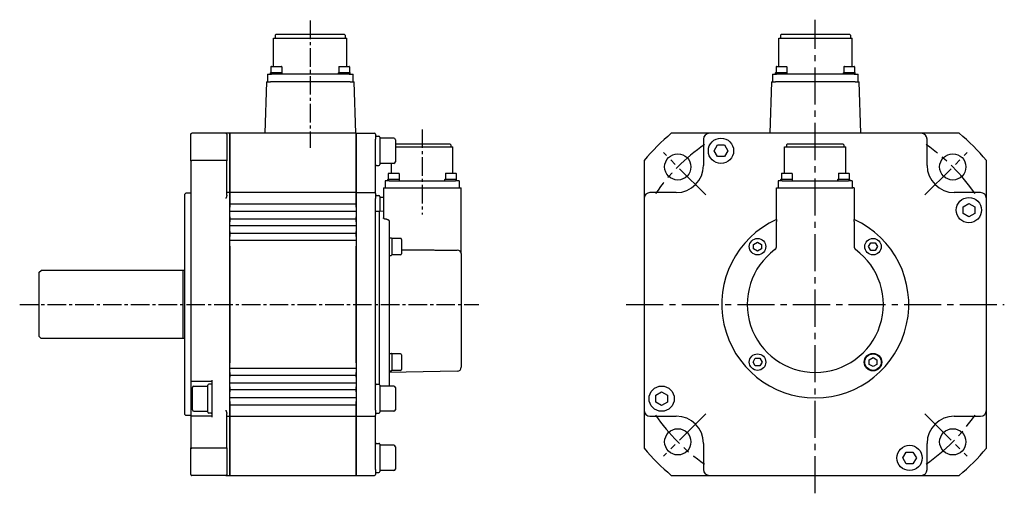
# Model space of a CAD drawing. Header units: millimetres. Extents: x 45099 to 46084, y 16820 to 17064.
# Tile 2 of 2: x 45577 to 46084, y 16820 to 17064. Entities that reach past the tile are written whole.
import ezdxf

# ---------------------------------------------------------------- set-up
doc = ezdxf.new("R2010")
doc.units = ezdxf.units.MM
doc.linetypes.add('CENTER2', pattern=[28.575, 19.05, -3.175, 3.175, -3.175])
doc.layers.add('Center', color=1, linetype='CENTER2')

msp = doc.modelspace()

# ---------------------------------------------------------------- linework, layer by layer
for p, q in [((45707.94, 17054.51), (45745.64, 17054.51)), ((45707.94, 17039.86), (45707.94, 17054.51)), ((45709.29, 17056.51), (45708.79, 17056.01)), ((45708.79, 17056.01), (45708.79, 17054.51)), ((45709.29, 17056.51), (45744.29, 17056.51)), ((45744.29, 17056.51), (45744.79, 17056.01)), ((45744.79, 17056.01), (45744.79, 17054.51)), ((45745.64, 17039.86), (45745.64, 17054.51)), ((45967.67, 17054.51), (46005.37, 17054.51)), ((45967.67, 17039.86), (45967.67, 17054.51)), ((45969.02, 17056.51), (45968.52, 17056.01)), ((45968.52, 17056.01), (45968.52, 17054.51)), ((45969.02, 17056.51), (46004.02, 17056.51)), ((46004.02, 17056.51), (46004.52, 17056.01)), ((46004.52, 17056.01), (46004.52, 17054.51)), ((46005.37, 17039.86), (46005.37, 17054.51)), ((45706.58, 17039.66), (45706.58, 17036.86)), ((45706.78, 17039.86), (45711.88, 17039.86)), ((45712.08, 17039.66), (45712.08, 17036.86)), ((45741.5, 17039.66), (45741.5, 17036.86)), ((45741.7, 17039.86), (45746.8, 17039.86)), ((45747, 17039.66), (45747, 17036.86)), ((45966.31, 17039.66), (45966.31, 17036.86)), ((45966.51, 17039.86), (45971.61, 17039.86)), ((45971.81, 17039.66), (45971.81, 17036.86)), ((46001.23, 17039.66), (46001.23, 17036.86)), ((46001.43, 17039.86), (46006.53, 17039.86)), ((46006.73, 17039.66), (46006.73, 17036.86)), ((45704.79, 17036.01), (45706.79, 17036.01)), ((45704.79, 17036.01), (45704.79, 17032.01)), ((45706.33, 17036.21), (45706.33, 17036.66)), ((45706.53, 17036.86), (45712.13, 17036.86)), ((45746.79, 17036.01), (45706.79, 17036.01)), ((45712.33, 17036.21), (45712.33, 17036.66)), ((45741.25, 17036.21), (45741.25, 17036.66)), ((45741.45, 17036.86), (45747.05, 17036.86)), ((45746.79, 17036.01), (45748.79, 17036.01)), ((45747.25, 17036.21), (45747.25, 17036.66)), ((45748.79, 17032.01), (45748.79, 17036.01)), ((45964.52, 17036.01), (45966.52, 17036.01)), ((45964.52, 17036.01), (45964.52, 17032.01)), ((45966.06, 17036.21), (45966.06, 17036.66)), ((45966.26, 17036.86), (45971.86, 17036.86)), ((46006.52, 17036.01), (45966.52, 17036.01)), ((45972.06, 17036.21), (45972.06, 17036.66)), ((46000.98, 17036.21), (46000.98, 17036.66)), ((46001.18, 17036.86), (46006.78, 17036.86)), ((46006.52, 17036.01), (46008.52, 17036.01)), ((46006.98, 17036.21), (46006.98, 17036.66)), ((46008.52, 17032.01), (46008.52, 17036.01)), ((45704.29, 17032.01), (45703.36, 17005.51)), ((45704.29, 17032.01), (45706.29, 17032.01)), ((45747.29, 17032.01), (45706.29, 17032.01)), ((45747.29, 17032.01), (45749.29, 17032.01)), ((45750.22, 17005.51), (45749.29, 17032.01)), ((45964.02, 17032.01), (45963.09, 17005.51)), ((45964.02, 17032.01), (45966.02, 17032.01)), ((46007.02, 17032.01), (45966.02, 17032.01)), ((46007.02, 17032.01), (46009.02, 17032.01)), ((46009.95, 17005.51), (46009.02, 17032.01)), ((45665.35, 16991.36), (45665.35, 17005.01)), ((45683.35, 17005.51), (45665.85, 17005.51)), ((45685.35, 17005.51), (45683.35, 17005.51)), ((45683.85, 17005.01), (45683.85, 16991.36)), ((45685.35, 17005.51), (45685.35, 17002.51)), ((45685.35, 17002.51), (45685.35, 17005.51)), ((45750.35, 17005.51), (45685.35, 17005.51)), ((45750.35, 17005.51), (45750.35, 17002.51)), ((45750.35, 17005.51), (45759.85, 17005.51)), ((45750.35, 17002.51), (45750.35, 17005.51)), ((45760.35, 17005.01), (45760.35, 17002.51)), ((45760.85, 17004.01), (45762.05, 17004.01)), ((45762.55, 17003.51), (45762.55, 16989.51)), ((45769.75, 17003.01), (45762.55, 17003.01)), ((45931.98, 17005.51), (45912.45, 17005.51)), ((46040.98, 17005.51), (45931.98, 17005.51)), ((46060.52, 17005.51), (46040.98, 17005.51)), ((45685.35, 16989.01), (45685.35, 17002.51)), ((45685.35, 17002.51), (45685.35, 16989.01)), ((45750.35, 16989.01), (45750.35, 17002.51)), ((45750.35, 17002.51), (45750.35, 16989.01)), ((45760.35, 16989.01), (45760.35, 17002.51)), ((45770.55, 17002.21), (45770.55, 16990.81)), ((45770.55, 17000.11), (45798.6, 17000.11)), ((45770.55, 16998.51), (45800.1, 16998.51)), ((45798.6, 17000.11), (45799.1, 16999.61)), ((45799.1, 16999.61), (45799.1, 16998.51)), ((45800.1, 16984.96), (45800.1, 16998.51)), ((45928.98, 17002.51), (45928.98, 16989.01)), ((45934.52, 16996.51), (45936.25, 16999.51)), ((45936.25, 16999.51), (45939.72, 16999.51)), ((45939.72, 16999.51), (45941.45, 16996.51)), ((45970.73, 16998.51), (46002.23, 16998.51)), ((45970.73, 16984.96), (45970.73, 16998.51)), ((45972.23, 17000.11), (45971.73, 16999.61)), ((45971.73, 16999.61), (45971.73, 16998.51)), ((45972.23, 17000.11), (46000.73, 17000.11)), ((46000.73, 17000.11), (46001.23, 16999.61)), ((46001.23, 16999.61), (46001.23, 16998.51)), ((46002.23, 16984.96), (46002.23, 16998.51)), ((46043.98, 16989.01), (46043.98, 17002.51)), ((45936.25, 16993.51), (45934.52, 16996.51)), ((45939.72, 16993.51), (45936.25, 16993.51)), ((45941.45, 16996.51), (45939.72, 16993.51)), ((45665.35, 16991.36), (45665.35, 16878.51)), ((45683.35, 16991.54), (45665.85, 16991.54)), ((45683.85, 16973.67), (45683.85, 16991.36)), ((45685.35, 16975.01), (45685.35, 16989.01)), ((45685.35, 16989.01), (45685.35, 16975.01)), ((45750.35, 16975.01), (45750.35, 16989.01)), ((45750.35, 16989.01), (45750.35, 16975.01)), ((45760.35, 16974.51), (45760.35, 16989.01)), ((45760.85, 16989.01), (45762.05, 16989.01)), ((45769.75, 16990.01), (45762.55, 16990.01)), ((45768.6, 16984.96), (45768.6, 16990.01)), ((45898.48, 16991.54), (45898.48, 16972.01)), ((46074.48, 16972.01), (46074.48, 16991.54)), ((45766.92, 16984.76), (45766.92, 16981.96)), ((45767.12, 16984.96), (45772.22, 16984.96)), ((45772.42, 16984.76), (45772.42, 16981.96)), ((45796.28, 16984.76), (45796.28, 16981.96)), ((45796.48, 16984.96), (45801.58, 16984.96)), ((45801.78, 16984.76), (45801.78, 16981.96)), ((45969.05, 16984.76), (45969.05, 16981.96)), ((45969.25, 16984.96), (45974.35, 16984.96)), ((45974.55, 16984.76), (45974.55, 16981.96)), ((45998.41, 16984.76), (45998.41, 16981.96)), ((45998.61, 16984.96), (46003.71, 16984.96)), ((46003.91, 16984.76), (46003.91, 16981.96)), ((45764.35, 16977.51), (45766.38, 16977.51)), ((45764.35, 16977.51), (45764.35, 16962.06)), ((45767.3, 16981.11), (45765.3, 16981.11)), ((45765.3, 16981.11), (45765.3, 16977.51)), ((45766.38, 16977.51), (45802.38, 16977.51)), ((45766.67, 16981.31), (45766.67, 16981.76)), ((45766.87, 16981.96), (45772.47, 16981.96)), ((45767.3, 16981.11), (45801.4, 16981.11)), ((45772.67, 16981.31), (45772.67, 16981.76)), ((45796.03, 16981.31), (45796.03, 16981.76)), ((45796.23, 16981.96), (45801.83, 16981.96)), ((45803.4, 16981.11), (45801.4, 16981.11)), ((45802.03, 16981.31), (45802.03, 16981.76)), ((45802.38, 16977.51), (45804.35, 16977.51)), ((45803.4, 16981.11), (45803.4, 16977.51)), ((45804.35, 16946.99), (45804.35, 16977.51)), ((45966.52, 16977.51), (45966.52, 16977.51)), ((45966.52, 16961.24), (45966.52, 16977.51)), ((45966.52, 16977.51), (45967.15, 16977.51)), ((45967.15, 16977.51), (45969.15, 16977.51)), ((45969.43, 16981.11), (45967.43, 16981.11)), ((45967.43, 16981.11), (45967.43, 16977.51)), ((45968.8, 16981.31), (45968.8, 16981.76)), ((45969, 16981.96), (45974.6, 16981.96)), ((45969.15, 16977.51), (46003.82, 16977.51)), ((45969.43, 16981.11), (46003.53, 16981.11)), ((45974.8, 16981.31), (45974.8, 16981.76)), ((45998.16, 16981.31), (45998.16, 16981.76)), ((45998.36, 16981.96), (46003.96, 16981.96)), ((46005.53, 16981.11), (46003.53, 16981.11)), ((46003.82, 16977.51), (46005.82, 16977.51)), ((46004.16, 16981.31), (46004.16, 16981.76)), ((46005.53, 16981.11), (46005.53, 16977.51)), ((46006.45, 16977.51), (46005.82, 16977.51)), ((46006.45, 16977.51), (46006.45, 16977.51)), ((46006.45, 16977.51), (46006.45, 16961.24)), ((45662.35, 16974.16), (45662.85, 16974.66)), ((45662.35, 16860.86), (45662.35, 16974.16)), ((45665.35, 16974.66), (45662.85, 16974.66)), ((45685.35, 16975.01), (45683.85, 16975.01)), ((45685.35, 16975.01), (45685.35, 16972.01)), ((45685.35, 16972.01), (45685.35, 16975.01)), ((45750.35, 16975.01), (45685.35, 16975.01)), ((45750.35, 16975.01), (45750.35, 16972.01)), ((45750.35, 16972.01), (45750.35, 16975.01)), ((45750.35, 16975.01), (45759.85, 16975.01)), ((45760.35, 16974.51), (45760.35, 16972.01)), ((45760.85, 16973.51), (45762.05, 16973.51)), ((45762.55, 16973.01), (45762.55, 16965.51)), ((45764.35, 16972.51), (45762.55, 16972.51)), ((45914.98, 16975.01), (45901.48, 16975.01)), ((46071.48, 16975.01), (46057.98, 16975.01)), ((45685.35, 16863.01), (45685.35, 16972.01)), ((45685.35, 16972.01), (45685.35, 16967.49)), ((45685.35, 16969.14), (45750.35, 16969.14)), ((45750.35, 16967.49), (45750.35, 16972.01)), ((45750.35, 16972.01), (45750.35, 16863.01)), ((45760.35, 16863.01), (45760.35, 16972.01)), ((45898.48, 16972.01), (45898.48, 16863.01)), ((46062.48, 16967.74), (46065.48, 16969.47)), ((46062.48, 16964.28), (46062.48, 16967.74)), ((46065.48, 16969.47), (46068.48, 16967.74)), ((46068.48, 16967.74), (46068.48, 16964.28)), ((46074.48, 16863.01), (46074.48, 16972.01)), ((45685.35, 16965.53), (45750.35, 16965.53)), ((45685.35, 16962.53), (45685.35, 16959.99)), ((45750.35, 16959.99), (45750.35, 16962.53)), ((45760.35, 16965.41), (45762.35, 16965.41)), ((45762.35, 16965.51), (45764.35, 16965.54)), ((45762.35, 16876.41), (45762.35, 16965.51)), ((46065.48, 16962.55), (46062.48, 16964.28)), ((46068.48, 16964.28), (46065.48, 16962.55)), ((45685.35, 16961.44), (45750.35, 16961.44)), ((45685.35, 16958.03), (45750.35, 16958.03)), ((45767.35, 16960.14), (45767.35, 16875.51)), ((45966.52, 16961.24), (45966.52, 16961.24)), ((45966.54, 16947.3), (45966.54, 16960.14)), ((46006.43, 16960.14), (46006.43, 16947.3)), ((46006.45, 16961.24), (46006.45, 16961.24)), ((45685.35, 16955.03), (45685.35, 16952.49)), ((45685.35, 16954.1), (45750.35, 16954.1)), ((45750.35, 16952.49), (45750.35, 16955.03)), ((45685.35, 16950.53), (45750.35, 16950.53)), ((45685.35, 16947.53), (45685.35, 16887.49)), ((45750.35, 16887.49), (45750.35, 16947.53)), ((45767.65, 16951.71), (45768.4, 16951.71)), ((45768.7, 16951.46), (45768.7, 16942.96)), ((45773.2, 16951.46), (45768.7, 16951.46)), ((45773.7, 16950.96), (45773.7, 16943.46)), ((45954.79, 16948.36), (45956.79, 16949.52)), ((45954.79, 16946.05), (45954.79, 16948.36)), ((45956.79, 16949.52), (45958.79, 16948.36)), ((45958.79, 16948.36), (45958.79, 16946.05)), ((46013.87, 16947.21), (46015.03, 16949.21)), ((46015.03, 16945.21), (46013.87, 16947.21)), ((46015.03, 16949.21), (46017.34, 16949.21)), ((46017.34, 16949.21), (46018.49, 16947.21)), ((46018.49, 16947.21), (46017.34, 16945.21)), ((45767.65, 16942.71), (45768.4, 16942.71)), ((45773.2, 16942.96), (45768.7, 16942.96)), ((45804.35, 16943.75), (45804.35, 16946.99)), ((45804.35, 16943.75), (45804.35, 16885.12)), ((45956.79, 16944.9), (45954.79, 16946.05)), ((45958.79, 16946.05), (45956.79, 16944.9)), ((46017.34, 16945.21), (46015.03, 16945.21)), ((45587.35, 16934.01), (45588.35, 16935.01)), ((45587.35, 16901.01), (45587.35, 16934.01)), ((45661.35, 16935.01), (45588.35, 16935.01)), ((45661.35, 16900.01), (45661.35, 16935.01)), ((45587.35, 16901.01), (45588.35, 16900.01)), ((45661.35, 16900.01), (45588.35, 16900.01)), ((45767.65, 16892.31), (45768.4, 16892.31)), ((45768.7, 16892.06), (45768.7, 16883.56)), ((45773.2, 16892.06), (45768.7, 16892.06)), ((45773.7, 16891.56), (45773.7, 16884.06)), ((45954.48, 16887.81), (45955.63, 16889.81)), ((45955.63, 16885.81), (45954.48, 16887.81)), ((45955.63, 16889.81), (45957.94, 16889.81)), ((45957.94, 16889.81), (45959.09, 16887.81)), ((45959.09, 16887.81), (45957.94, 16885.81)), ((46014.18, 16888.97), (46016.18, 16890.12)), ((46014.18, 16886.66), (46014.18, 16888.97)), ((46016.18, 16885.5), (46014.18, 16886.66)), ((46016.18, 16890.12), (46018.18, 16888.97)), ((46018.18, 16886.66), (46016.18, 16885.5)), ((46018.18, 16888.97), (46018.18, 16886.66)), ((45750.35, 16884.49), (45685.35, 16884.49)), ((45685.35, 16882.53), (45685.35, 16879.99)), ((45750.35, 16879.99), (45750.35, 16882.53)), ((45802.38, 16883.12), (45767.35, 16882.51)), ((45767.65, 16883.31), (45768.4, 16883.31)), ((45773.2, 16883.56), (45768.7, 16883.56)), ((45957.94, 16885.81), (45955.63, 16885.81)), ((45665.35, 16878.51), (45665.35, 16859.51)), ((45665.85, 16878.01), (45676.35, 16878.01)), ((45675.85, 16876.51), (45674.65, 16876.51)), ((45676.35, 16859.51), (45676.35, 16878.51)), ((45750.35, 16880.92), (45685.35, 16880.92)), ((45750.35, 16876.99), (45685.35, 16876.99)), ((45760.85, 16876.51), (45762.05, 16876.51)), ((45666.15, 16863.31), (45666.15, 16874.71)), ((45666.95, 16875.51), (45674.15, 16875.51)), ((45674.15, 16862.01), (45674.15, 16876.01)), ((45685.35, 16875.03), (45685.35, 16872.49)), ((45750.35, 16873.58), (45685.35, 16873.58)), ((45750.35, 16872.49), (45750.35, 16875.03)), ((45762.55, 16876.01), (45762.55, 16862.01)), ((45769.75, 16875.51), (45762.55, 16875.51)), ((45770.55, 16874.71), (45770.55, 16863.31)), ((45904.48, 16870.74), (45907.48, 16872.47)), ((45907.48, 16872.47), (45910.48, 16870.74)), ((45750.35, 16869.49), (45685.35, 16869.49)), ((45685.35, 16867.53), (45685.35, 16863.01)), ((45750.35, 16863.01), (45750.35, 16867.53)), ((45904.48, 16867.28), (45904.48, 16870.74)), ((45907.48, 16865.55), (45904.48, 16867.28)), ((45910.48, 16867.28), (45907.48, 16865.55)), ((45910.48, 16870.74), (45910.48, 16867.28)), ((45666.95, 16862.51), (45674.15, 16862.51)), ((45675.85, 16861.51), (45674.65, 16861.51)), ((45683.85, 16843.66), (45683.85, 16861.35)), ((45750.35, 16865.6), (45685.35, 16865.6)), ((45685.35, 16863.01), (45685.35, 16860.01)), ((45685.35, 16860.01), (45685.35, 16863.01)), ((45750.35, 16863.01), (45750.35, 16860.01)), ((45750.35, 16860.01), (45750.35, 16863.01)), ((45760.35, 16863.01), (45760.35, 16860.51)), ((45760.85, 16861.51), (45762.05, 16861.51)), ((45769.75, 16862.51), (45762.55, 16862.51)), ((45898.48, 16863.01), (45898.48, 16843.48)), ((46074.48, 16843.48), (46074.48, 16863.01)), ((45662.35, 16860.86), (45662.85, 16860.36)), ((45665.35, 16860.36), (45662.85, 16860.36)), ((45665.35, 16859.51), (45665.35, 16843.66)), ((45676.35, 16860.01), (45665.85, 16860.01)), ((45683.85, 16860.01), (45685.35, 16860.01)), ((45685.35, 16846.01), (45685.35, 16860.01)), ((45685.35, 16860.01), (45750.35, 16860.01)), ((45685.35, 16860.01), (45685.35, 16846.01)), ((45750.35, 16846.01), (45750.35, 16860.01)), ((45750.35, 16860.01), (45759.85, 16860.01)), ((45750.35, 16860.01), (45750.35, 16846.01)), ((45760.35, 16846.01), (45760.35, 16860.51)), ((45901.48, 16860.01), (45914.98, 16860.01)), ((46057.98, 16860.01), (46071.48, 16860.01)), ((45685.35, 16832.51), (45685.35, 16846.01)), ((45685.35, 16846.01), (45685.35, 16832.51)), ((45750.35, 16832.51), (45750.35, 16846.01)), ((45750.35, 16846.01), (45750.35, 16832.51)), ((45760.35, 16832.51), (45760.35, 16846.01)), ((45760.85, 16846.01), (45762.05, 16846.01)), ((45928.98, 16846.01), (45928.98, 16832.51)), ((46043.98, 16832.51), (46043.98, 16846.01)), ((45665.35, 16830.01), (45665.35, 16843.66)), ((45683.35, 16843.48), (45665.85, 16843.48)), ((45683.85, 16843.66), (45683.85, 16830.01)), ((45762.55, 16845.51), (45762.55, 16831.51)), ((45769.75, 16845.01), (45762.55, 16845.01)), ((45770.55, 16844.21), (45770.55, 16832.81)), ((46031.52, 16838.51), (46033.25, 16841.51)), ((46033.25, 16841.51), (46036.72, 16841.51)), ((46036.72, 16841.51), (46038.45, 16838.51)), ((46033.25, 16835.51), (46031.52, 16838.51)), ((46038.45, 16838.51), (46036.72, 16835.51)), ((45685.35, 16832.51), (45685.35, 16829.51)), ((45685.35, 16829.51), (45685.35, 16832.51)), ((45750.35, 16832.51), (45750.35, 16829.51)), ((45750.35, 16829.51), (45750.35, 16832.51)), ((45760.35, 16832.51), (45760.35, 16830.01)), ((45760.85, 16831.01), (45762.05, 16831.01)), ((45769.75, 16832.01), (45762.55, 16832.01)), ((46036.72, 16835.51), (46033.25, 16835.51)), ((45683.35, 16829.51), (45665.85, 16829.51)), ((45683.35, 16829.51), (45685.35, 16829.51)), ((45685.35, 16829.51), (45750.35, 16829.51)), ((45750.35, 16829.51), (45759.85, 16829.51)), ((45912.45, 16829.51), (45931.98, 16829.51)), ((45931.98, 16829.51), (46040.98, 16829.51)), ((46040.98, 16829.51), (46060.52, 16829.51))]:
    msp.add_line(p, q)
at = {"flags": 128}
for points in [[(45665.35, 17005.01), (45665.35, 17005.04), (45665.35, 17005.07), (45665.36, 17005.1), (45665.36, 17005.14), (45665.37, 17005.17), (45665.38, 17005.2), (45665.4, 17005.23), (45665.41, 17005.25), (45665.43, 17005.28), (45665.45, 17005.31), (45665.47, 17005.33), (45665.49, 17005.36), (45665.51, 17005.38), (45665.54, 17005.4), (45665.56, 17005.42), (45665.59, 17005.44), (45665.62, 17005.46), (45665.65, 17005.47), (45665.68, 17005.48), (45665.71, 17005.49), (45665.75, 17005.5), (45665.78, 17005.51), (45665.81, 17005.51), (45665.85, 17005.51)], [(45683.85, 17005.01), (45683.85, 17005.04), (45683.84, 17005.07), (45683.84, 17005.1), (45683.83, 17005.14), (45683.82, 17005.17), (45683.81, 17005.2), (45683.8, 17005.23), (45683.78, 17005.25), (45683.77, 17005.28), (45683.75, 17005.31), (45683.73, 17005.33), (45683.71, 17005.36), (45683.68, 17005.38), (45683.66, 17005.4), (45683.63, 17005.42), (45683.6, 17005.44), (45683.57, 17005.46), (45683.54, 17005.47), (45683.51, 17005.48), (45683.48, 17005.49), (45683.45, 17005.5), (45683.41, 17005.51), (45683.38, 17005.51), (45683.35, 17005.51)], [(45665.35, 16991.36), (45665.35, 16991.37), (45665.35, 16991.38), (45665.36, 16991.4), (45665.36, 16991.41), (45665.37, 16991.42), (45665.38, 16991.43), (45665.4, 16991.44), (45665.41, 16991.45), (45665.43, 16991.46), (45665.45, 16991.47), (45665.47, 16991.48), (45665.49, 16991.49), (45665.51, 16991.5), (45665.54, 16991.5), (45665.56, 16991.51), (45665.59, 16991.52), (45665.62, 16991.52), (45665.65, 16991.53), (45665.68, 16991.53), (45665.71, 16991.54), (45665.75, 16991.54), (45665.78, 16991.54), (45665.81, 16991.54), (45665.85, 16991.54)], [(45683.85, 16991.36), (45683.85, 16991.37), (45683.84, 16991.38), (45683.84, 16991.4), (45683.83, 16991.41), (45683.82, 16991.42), (45683.81, 16991.43), (45683.8, 16991.44), (45683.78, 16991.45), (45683.77, 16991.46), (45683.75, 16991.47), (45683.73, 16991.48), (45683.71, 16991.49), (45683.68, 16991.5), (45683.66, 16991.5), (45683.63, 16991.51), (45683.6, 16991.52), (45683.57, 16991.52), (45683.54, 16991.53), (45683.51, 16991.53), (45683.48, 16991.54), (45683.45, 16991.54), (45683.41, 16991.54), (45683.38, 16991.54), (45683.35, 16991.54)], [(45683.85, 16973.67), (45683.85, 16973.61), (45683.84, 16973.54), (45683.83, 16973.48), (45683.82, 16973.41), (45683.81, 16973.35), (45683.8, 16973.28), (45683.78, 16973.21), (45683.76, 16973.14), (45683.74, 16973.07), (45683.72, 16973), (45683.7, 16972.93), (45683.68, 16972.86), (45683.65, 16972.79), (45683.63, 16972.72), (45683.6, 16972.65), (45683.57, 16972.57), (45683.55, 16972.5), (45683.52, 16972.43), (45683.49, 16972.36), (45683.46, 16972.29), (45683.43, 16972.22), (45683.4, 16972.15), (45683.38, 16972.08), (45683.35, 16972.01)], [(45766.33, 16961.24), (45766.2, 16961.24), (45766.07, 16961.24), (45765.93, 16961.25), (45765.8, 16961.26), (45765.67, 16961.28), (45765.54, 16961.3), (45765.42, 16961.32), (45765.31, 16961.35), (45765.19, 16961.38), (45765.09, 16961.41), (45764.99, 16961.45), (45764.9, 16961.49), (45764.82, 16961.53), (45764.74, 16961.57), (45764.67, 16961.61), (45764.6, 16961.66), (45764.54, 16961.71), (45764.49, 16961.76), (45764.45, 16961.81), (45764.41, 16961.86), (45764.38, 16961.91), (45764.36, 16961.96), (45764.35, 16962.01), (45764.35, 16962.06)], [(45766.33, 16961.24), (45766.33, 16961.24), (45766.33, 16961.24), (45766.34, 16961.24), (45766.34, 16961.24), (45766.34, 16961.24), (45766.34, 16961.24), (45766.35, 16961.24), (45766.35, 16961.24), (45766.35, 16961.24), (45766.35, 16961.24), (45766.35, 16961.24), (45766.36, 16961.24), (45766.36, 16961.24), (45766.36, 16961.24), (45766.36, 16961.24), (45766.36, 16961.24), (45766.37, 16961.24), (45766.37, 16961.24), (45766.37, 16961.24), (45766.37, 16961.24), (45766.38, 16961.24), (45766.38, 16961.24), (45766.38, 16961.24), (45766.38, 16961.24)], [(45766.38, 16961.24), (45766.45, 16961.23), (45766.52, 16961.22), (45766.58, 16961.21), (45766.65, 16961.19), (45766.71, 16961.17), (45766.77, 16961.14), (45766.83, 16961.1), (45766.88, 16961.07), (45766.94, 16961.03), (45766.99, 16960.98), (45767.04, 16960.94), (45767.08, 16960.89), (45767.12, 16960.84), (45767.16, 16960.78), (45767.2, 16960.72), (45767.23, 16960.66), (45767.26, 16960.6), (45767.28, 16960.54), (45767.3, 16960.48), (45767.32, 16960.41), (45767.33, 16960.34), (45767.34, 16960.28), (45767.35, 16960.21), (45767.35, 16960.14)], [(45966.52, 16961.24), (45966.52, 16961.23), (45966.52, 16961.22), (45966.52, 16961.21), (45966.52, 16961.19), (45966.52, 16961.17), (45966.53, 16961.14), (45966.53, 16961.1), (45966.53, 16961.07), (45966.53, 16961.03), (45966.53, 16960.98), (45966.53, 16960.94), (45966.53, 16960.89), (45966.53, 16960.84), (45966.53, 16960.78), (45966.53, 16960.72), (45966.53, 16960.66), (45966.53, 16960.6), (45966.53, 16960.54), (45966.54, 16960.48), (45966.54, 16960.41), (45966.54, 16960.34), (45966.54, 16960.28), (45966.54, 16960.21), (45966.54, 16960.14)], [(46006.43, 16960.14), (46006.43, 16960.21), (46006.43, 16960.28), (46006.43, 16960.34), (46006.43, 16960.41), (46006.43, 16960.48), (46006.43, 16960.54), (46006.43, 16960.6), (46006.43, 16960.66), (46006.43, 16960.72), (46006.43, 16960.78), (46006.44, 16960.84), (46006.44, 16960.89), (46006.44, 16960.94), (46006.44, 16960.98), (46006.44, 16961.03), (46006.44, 16961.07), (46006.44, 16961.1), (46006.44, 16961.14), (46006.44, 16961.17), (46006.44, 16961.19), (46006.44, 16961.21), (46006.45, 16961.22), (46006.45, 16961.23), (46006.45, 16961.24)], [(45965.72, 16945.69), (45965.78, 16945.73), (45965.84, 16945.78), (45965.9, 16945.84), (45965.96, 16945.89), (45966.01, 16945.95), (45966.06, 16946.01), (45966.11, 16946.07), (45966.16, 16946.13), (45966.2, 16946.19), (45966.24, 16946.26), (45966.28, 16946.33), (45966.32, 16946.39), (45966.35, 16946.46), (45966.39, 16946.54), (45966.41, 16946.61), (45966.44, 16946.68), (45966.46, 16946.76), (45966.48, 16946.83), (45966.5, 16946.91), (45966.51, 16946.99), (45966.52, 16947.06), (45966.53, 16947.14), (45966.53, 16947.22), (45966.54, 16947.3)], [(46006.43, 16947.3), (46006.43, 16947.22), (46006.44, 16947.14), (46006.44, 16947.06), (46006.46, 16946.99), (46006.47, 16946.91), (46006.49, 16946.83), (46006.51, 16946.76), (46006.53, 16946.68), (46006.55, 16946.61), (46006.58, 16946.54), (46006.61, 16946.47), (46006.65, 16946.4), (46006.68, 16946.33), (46006.72, 16946.26), (46006.76, 16946.19), (46006.81, 16946.13), (46006.85, 16946.07), (46006.9, 16946.01), (46006.96, 16945.95), (46007.01, 16945.89), (46007.06, 16945.84), (46007.12, 16945.78), (46007.18, 16945.73), (46007.24, 16945.69)], [(45773.7, 16945.63), (45774.2, 16945.62), (45774.7, 16945.62), (45775.21, 16945.62), (45775.71, 16945.61), (45776.21, 16945.61), (45776.72, 16945.6), (45777.22, 16945.6), (45777.72, 16945.59), (45778.23, 16945.59), (45778.73, 16945.58), (45779.23, 16945.58), (45779.74, 16945.57), (45780.24, 16945.57), (45780.74, 16945.56), (45781.25, 16945.56), (45781.75, 16945.56), (45782.25, 16945.55), (45782.76, 16945.55), (45783.26, 16945.54), (45783.76, 16945.54), (45784.27, 16945.53), (45784.77, 16945.53), (45785.27, 16945.52), (45785.78, 16945.52), (45786.28, 16945.51), (45786.78, 16945.51), (45787.28, 16945.51), (45787.79, 16945.5), (45788.29, 16945.5), (45788.79, 16945.49), (45789.3, 16945.49), (45789.8, 16945.48), (45790.3, 16945.48), (45790.81, 16945.47), (45791.31, 16945.47), (45791.81, 16945.46), (45792.32, 16945.46), (45792.82, 16945.45), (45793.32, 16945.45), (45793.83, 16945.45), (45794.33, 16945.44), (45794.83, 16945.44), (45795.34, 16945.43), (45795.84, 16945.43), (45796.34, 16945.42), (45796.85, 16945.42), (45797.35, 16945.41), (45797.85, 16945.41), (45798.36, 16945.4), (45798.86, 16945.4), (45799.36, 16945.39), (45799.87, 16945.39), (45800.37, 16945.39), (45800.87, 16945.38), (45801.38, 16945.38), (45801.88, 16945.37), (45802.38, 16945.37)], [(45683.35, 16863.01), (45683.38, 16862.94), (45683.4, 16862.87), (45683.43, 16862.8), (45683.46, 16862.73), (45683.49, 16862.66), (45683.52, 16862.59), (45683.55, 16862.52), (45683.57, 16862.44), (45683.6, 16862.37), (45683.63, 16862.3), (45683.65, 16862.23), (45683.68, 16862.16), (45683.7, 16862.09), (45683.72, 16862.02), (45683.74, 16861.95), (45683.76, 16861.88), (45683.78, 16861.81), (45683.8, 16861.74), (45683.81, 16861.67), (45683.82, 16861.61), (45683.83, 16861.54), (45683.84, 16861.48), (45683.85, 16861.41), (45683.85, 16861.35)], [(45665.35, 16843.66), (45665.35, 16843.65), (45665.35, 16843.64), (45665.36, 16843.62), (45665.36, 16843.61), (45665.37, 16843.6), (45665.38, 16843.59), (45665.4, 16843.58), (45665.41, 16843.57), (45665.43, 16843.56), (45665.45, 16843.55), (45665.47, 16843.54), (45665.49, 16843.53), (45665.51, 16843.52), (45665.54, 16843.52), (45665.56, 16843.51), (45665.59, 16843.5), (45665.62, 16843.5), (45665.65, 16843.49), (45665.68, 16843.49), (45665.71, 16843.48), (45665.75, 16843.48), (45665.78, 16843.48), (45665.81, 16843.48), (45665.85, 16843.48)], [(45683.85, 16843.66), (45683.85, 16843.65), (45683.84, 16843.64), (45683.84, 16843.62), (45683.83, 16843.61), (45683.82, 16843.6), (45683.81, 16843.59), (45683.8, 16843.58), (45683.78, 16843.57), (45683.77, 16843.56), (45683.75, 16843.55), (45683.73, 16843.54), (45683.71, 16843.53), (45683.68, 16843.52), (45683.66, 16843.52), (45683.63, 16843.51), (45683.6, 16843.5), (45683.57, 16843.5), (45683.54, 16843.49), (45683.51, 16843.49), (45683.48, 16843.48), (45683.45, 16843.48), (45683.41, 16843.48), (45683.38, 16843.48), (45683.35, 16843.48)], [(45665.35, 16830.01), (45665.35, 16829.98), (45665.35, 16829.95), (45665.36, 16829.91), (45665.36, 16829.88), (45665.37, 16829.85), (45665.38, 16829.82), (45665.4, 16829.79), (45665.41, 16829.76), (45665.43, 16829.74), (45665.45, 16829.71), (45665.47, 16829.69), (45665.49, 16829.66), (45665.51, 16829.64), (45665.54, 16829.62), (45665.56, 16829.6), (45665.59, 16829.58), (45665.62, 16829.56), (45665.65, 16829.55), (45665.68, 16829.54), (45665.71, 16829.53), (45665.75, 16829.52), (45665.78, 16829.51), (45665.81, 16829.51), (45665.85, 16829.51)], [(45683.85, 16830.01), (45683.85, 16829.98), (45683.84, 16829.95), (45683.84, 16829.91), (45683.83, 16829.88), (45683.82, 16829.85), (45683.81, 16829.82), (45683.8, 16829.79), (45683.78, 16829.76), (45683.77, 16829.74), (45683.75, 16829.71), (45683.73, 16829.69), (45683.71, 16829.66), (45683.68, 16829.64), (45683.66, 16829.62), (45683.63, 16829.6), (45683.6, 16829.58), (45683.57, 16829.56), (45683.54, 16829.55), (45683.51, 16829.54), (45683.48, 16829.53), (45683.45, 16829.52), (45683.41, 16829.51), (45683.38, 16829.51), (45683.35, 16829.51)]]:
    msp.add_lwpolyline(points, dxfattribs=at)
for centre, radius in [((45937.98, 16996.51), 6.5), ((45915.77, 16988.22), 6.75), ((46057.19, 16988.22), 6.75), ((46065.48, 16966.01), 6.5), ((45956.79, 16947.21), 4.25), ((46016.18, 16947.21), 4.25), ((45956.79, 16887.81), 4.25), ((46016.18, 16887.81), 4.5), ((46016.18, 16887.81), 4.25), ((45907.48, 16869.01), 6.5), ((45915.77, 16846.8), 6.75), ((46057.19, 16846.8), 6.75), ((46034.98, 16838.51), 6.5)]:
    msp.add_circle(centre, radius)
for centre, radius, start, end in [((45706.78, 17039.66), 0.2, 90, 180), ((45711.88, 17039.66), 0.2, 0, 90), ((45741.7, 17039.66), 0.2, 90, 180), ((45746.8, 17039.66), 0.2, 0, 90), ((45966.51, 17039.66), 0.2, 90, 180), ((45971.61, 17039.66), 0.2, 0, 90), ((46001.43, 17039.66), 0.2, 90, 180), ((46006.53, 17039.66), 0.2, 0, 90), ((45706.53, 17036.66), 0.2, 90, 180), ((45706.53, 17036.21), 0.2, 180, 270), ((45712.13, 17036.66), 0.2, 0, 90), ((45712.13, 17036.21), 0.2, 270, 0), ((45741.45, 17036.66), 0.2, 90, 180), ((45741.45, 17036.21), 0.2, 180, 270), ((45747.05, 17036.66), 0.2, 0, 90), ((45747.05, 17036.21), 0.2, 270, 0), ((45966.26, 17036.66), 0.2, 90, 180), ((45966.26, 17036.21), 0.2, 180, 270), ((45971.86, 17036.66), 0.2, 0, 90), ((45971.86, 17036.21), 0.2, 270, 0), ((46001.18, 17036.66), 0.2, 90, 180), ((46001.18, 17036.21), 0.2, 180, 270), ((46006.78, 17036.66), 0.2, 0, 90), ((46006.78, 17036.21), 0.2, 270, 0), ((45759.85, 17005.01), 0.5, 0, 90), ((45760.85, 17003.51), 0.5, 90, 180), ((45762.05, 17003.51), 0.5, 0, 90), ((45769.75, 17002.21), 0.8, 0, 90), ((45986.48, 16917.51), 115, 130.0737, 139.9263), ((45931.98, 17002.51), 3, 90, 180), ((46040.98, 17002.51), 3, 0, 90), ((45986.48, 16917.51), 115, 40.0737, 49.9263), ((45760.85, 16989.51), 0.5, 180, 270), ((45762.05, 16989.51), 0.5, 270, 0), ((45769.75, 16990.81), 0.8, 270, 0), ((45914.98, 16989.01), 14, 270, 0), ((46057.98, 16989.01), 14, 180, 270), ((45767.12, 16984.76), 0.2, 90, 180), ((45772.22, 16984.76), 0.2, 0, 90), ((45796.48, 16984.76), 0.2, 90, 180), ((45801.58, 16984.76), 0.2, 0, 90), ((45969.25, 16984.76), 0.2, 90, 180), ((45974.35, 16984.76), 0.2, 0, 90), ((45998.61, 16984.76), 0.2, 90, 180), ((46003.71, 16984.76), 0.2, 0, 90), ((45766.87, 16981.76), 0.2, 90, 180), ((45766.87, 16981.31), 0.2, 180, 270), ((45772.47, 16981.76), 0.2, 0, 90), ((45772.47, 16981.31), 0.2, 270, 0), ((45796.23, 16981.76), 0.2, 90, 180), ((45796.23, 16981.31), 0.2, 180, 270), ((45801.83, 16981.76), 0.2, 0, 90), ((45801.83, 16981.31), 0.2, 270, 0), ((45969, 16981.76), 0.2, 90, 180), ((45969, 16981.31), 0.2, 180, 270), ((45974.6, 16981.76), 0.2, 0, 90), ((45974.6, 16981.31), 0.2, 270, 0), ((45998.36, 16981.76), 0.2, 90, 180), ((45998.36, 16981.31), 0.2, 180, 270), ((46003.96, 16981.76), 0.2, 0, 90), ((46003.96, 16981.31), 0.2, 270, 0), ((45759.85, 16974.51), 0.5, 0, 90), ((45760.85, 16973.01), 0.5, 90, 180), ((45762.05, 16973.01), 0.5, 0, 90), ((45901.48, 16972.01), 3, 90, 180), ((46071.48, 16972.01), 3, 0, 90), ((45986.48, 16917.51), 48.07, 114.5401, 65.4599), ((45767.65, 16951.41), 0.3, 90, 180), ((45768.4, 16951.41), 0.3, 0, 90), ((45773.2, 16950.96), 0.5, 0, 90), ((45767.65, 16943.01), 0.3, 180, 270), ((45768.4, 16943.01), 0.3, 270, 0), ((45773.2, 16943.46), 0.5, 270, 0), ((45986.48, 16917.51), 35, 126.3827, 53.6173), ((45661.35, 16936.01), 1, 270, 0), ((45661.35, 16899.01), 1, 0, 90), ((45767.65, 16892.01), 0.3, 90, 180), ((45768.4, 16892.01), 0.3, 0, 90), ((45773.2, 16891.56), 0.5, 0, 90), ((45767.65, 16883.61), 0.3, 180, 270), ((45768.4, 16883.61), 0.3, 270, 0), ((45773.2, 16884.06), 0.5, 270, 0), ((45802.35, 16885.12), 2, 271, 0), ((45665.85, 16878.51), 0.5, 180, 270), ((45674.65, 16876.01), 0.5, 90, 180), ((45675.85, 16876.01), 0.5, 0, 90), ((45760.85, 16876.01), 0.5, 90, 180), ((45762.05, 16876.01), 0.5, 0, 90), ((45666.95, 16874.71), 0.8, 90, 180), ((45769.75, 16874.71), 0.8, 0, 90), ((45666.95, 16863.31), 0.8, 180, 270), ((45674.65, 16862.01), 0.5, 180, 270), ((45675.85, 16862.01), 0.5, 270, 0), ((45760.85, 16862.01), 0.5, 180, 270), ((45762.05, 16862.01), 0.5, 270, 0), ((45769.75, 16863.31), 0.8, 270, 0), ((45901.48, 16863.01), 3, 180, 270), ((46071.48, 16863.01), 3, 270, 0), ((45665.85, 16859.51), 0.5, 90, 180), ((45759.85, 16860.51), 0.5, 270, 0), ((45914.98, 16846.01), 14, 0, 90), ((46057.98, 16846.01), 14, 90, 180), ((45760.85, 16845.51), 0.5, 90, 180), ((45762.05, 16845.51), 0.5, 0, 90), ((45769.75, 16844.21), 0.8, 0, 90), ((45986.48, 16917.51), 115, 220.0737, 229.9263), ((45986.48, 16917.51), 115, 310.0737, 319.9263), ((45760.85, 16831.51), 0.5, 180, 270), ((45762.05, 16831.51), 0.5, 270, 0), ((45769.75, 16832.81), 0.8, 270, 0), ((45931.98, 16832.51), 3, 180, 270), ((46040.98, 16832.51), 3, 270, 0), ((45759.85, 16830.01), 0.5, 270, 0)]:
    msp.add_arc(centre, radius, start, end)
msp.add_ellipse((45802.35, 16943.75), major_axis=(2, 0), ratio=0.810066, start_param=0, end_param=1.553343)
at = {"layer": 'Center'}
for p, q in [((45986.49, 16820.31), (45986.49, 17063.95)), ((45930.17, 16973.83), (45908.39, 16995.6)), ((46042.8, 16973.83), (46064.58, 16995.6)), ((45889.28, 16917.51), (46083.68, 16917.51)), ((45930.17, 16861.19), (45908.39, 16839.42)), ((46042.8, 16861.19), (46064.58, 16839.42))]:
    msp.add_line(p, q, dxfattribs=at)
at = {"layer": 'Center', "ltscale": 0.5}
for p, q in [((45726.79, 17063.51), (45726.79, 16997.95)), ((45784.35, 17007.51), (45784.35, 16963.79)), ((45577.35, 16917.51), (45813.38, 16917.51))]:
    msp.add_line(p, q, dxfattribs=at)
at = {"layer": 'Center'}
for centre, start, end in [((45986.48, 16917.51), 124.7502, 145.2498), ((45986.49, 16917.51), 34.7502, 55.2498), ((45986.48, 16917.51), 214.7502, 235.2498), ((45986.48, 16917.51), 304.7502, 325.2498)]:
    msp.add_arc(centre, 100, start, end, dxfattribs=at)

doc.saveas('drawing.dxf')
